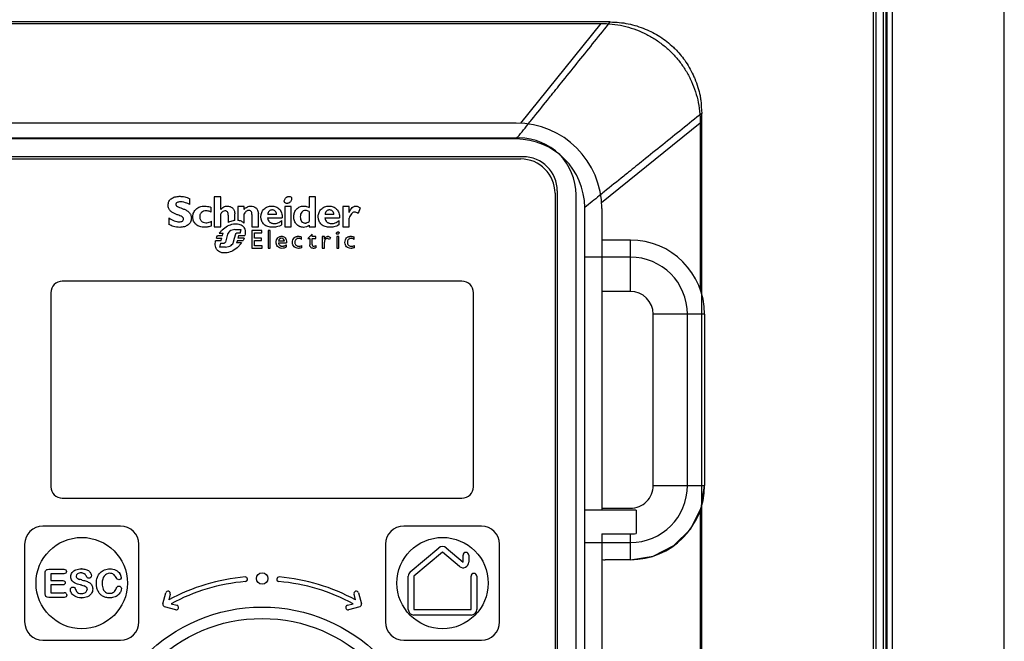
# Model space of a CAD drawing. Header units: millimetres. Extents: x 55 to 197, y 25 to 321.
# Tile 4 of 5: x 105 to 191, y 203 to 258. Entities that reach past the tile are written whole.
import ezdxf

# ---------------------------------------------------------------- set-up
doc = ezdxf.new("R2010")
doc.units = ezdxf.units.MM
doc.header["$LTSCALE"] = 22.697565
doc.layers.get('0').update_dxf_attribs({"linetype": 'CONTINUOUS'})

msp = doc.modelspace()

# ---------------------------------------------------------------- linework, layer by layer
at = {"color": 7, "linetype": 'Continuous'}
for p, q in [((191.298, 40.932), (191.298, 292.932)), ((180.048, 290.932), (180.048, 161.432)), ((181.491, 290.932), (181.491, 158.523)), ((179.798, 285.732), (179.798, 163.732)), ((180.698, 285.732), (180.698, 163.732)), ((180.938, 163.732), (180.938, 285.732)), ((180.998, 285.732), (180.998, 163.732)), ((156.79, 257.482), (95.806, 257.482)), ((96.641, 257.358), (155.955, 257.358)), ((155.955, 257.358), (148.924, 248.623)), ((164.798, 168.433), (164.798, 249.474)), ((148.548, 248.632), (104.048, 248.632)), ((156.028, 241.681), (164.673, 248.639)), ((164.673, 248.639), (164.673, 234.057)), ((103.798, 247.332), (148.798, 247.332)), ((148.549, 247.232), (104.048, 247.232)), ((149.148, 245.682), (103.448, 245.682)), ((103.648, 245.482), (148.948, 245.482)), ((151.948, 242.482), (151.948, 168.282)), ((152.148, 242.682), (152.148, 168.082)), ((153.798, 168.432), (153.798, 242.332)), ((119.977, 241.488), (119.977, 242.005)), ((122.105, 242.178), (122.105, 239.532)), ((122.668, 242.178), (122.105, 242.178)), ((122.668, 241.055), (122.668, 242.178)), ((130.409, 242.178), (130.409, 241.243)), ((130.972, 242.178), (130.409, 242.178)), ((130.972, 239.528), (130.972, 242.178)), ((121.845, 240.82), (121.845, 241.239)), ((122.668, 239.532), (122.668, 240.669)), ((123.9, 240.098), (123.9, 240.669)), ((124.166, 241.322), (124.166, 240.102)), ((124.73, 241.322), (124.166, 241.322)), ((124.73, 241.065), (124.73, 241.322)), ((124.73, 239.845), (124.73, 240.683)), ((125.404, 240.621), (125.404, 239.532)), ((125.967, 239.532), (125.967, 240.668)), ((127.564, 240.625), (126.786, 240.625)), ((128.279, 241.322), (128.279, 239.527)), ((128.843, 241.322), (128.279, 241.322)), ((128.843, 239.527), (128.843, 241.322)), ((130.409, 240.874), (130.409, 240.018)), ((132.585, 240.625), (131.805, 240.625)), ((133.36, 241.324), (133.36, 239.53)), ((133.923, 241.324), (133.36, 241.324)), ((133.923, 240.808), (133.923, 241.324)), ((134.876, 241.193), (134.721, 240.695)), ((154.548, 168.432), (154.548, 241.232)), ((156.048, 241.132), (156.048, 214.732)), ((118.12, 240.321), (118.12, 239.751)), ((121.872, 239.615), (121.872, 240.021)), ((123.337, 240.549), (123.337, 239.919)), ((126.774, 240.328), (128.061, 240.328)), ((128.03, 239.733), (128.03, 240.083)), ((131.793, 240.328), (133.081, 240.328)), ((133.05, 239.733), (133.05, 240.083)), ((133.923, 239.53), (133.923, 240.304)), ((122.105, 239.532), (122.668, 239.532)), ((122.539, 238.972), (122.872, 238.972)), ((122.795, 238.751), (122.872, 238.972)), ((123.804, 238.244), (123.984, 238.926)), ((123.912, 239.296), (124.458, 239.296)), ((124.388, 238.973), (124.058, 238.973)), ((124.388, 238.973), (124.458, 239.296)), ((125.404, 239.532), (125.967, 239.532)), ((125.404, 239.216), (125.404, 237.673)), ((126.278, 239.216), (125.404, 239.216)), ((125.623, 238.552), (125.623, 239.017)), ((125.623, 239.017), (126.278, 239.017)), ((126.278, 239.017), (126.278, 239.216)), ((126.813, 239.216), (126.813, 237.672)), ((127.014, 239.216), (126.813, 239.216)), ((127.014, 237.672), (127.014, 239.216)), ((128.279, 239.527), (128.843, 239.527)), ((130.289, 238.509), (130.667, 238.9)), ((130.409, 239.672), (130.409, 239.528)), ((130.409, 239.528), (130.972, 239.528)), ((130.667, 238.69), (130.667, 238.9)), ((133.36, 239.53), (133.923, 239.53)), ((122.692, 238.321), (122.228, 238.321)), ((122.295, 238.542), (122.768, 238.542)), ((122.795, 238.751), (122.397, 238.751)), ((122.645, 238.117), (122.553, 237.766)), ((122.645, 238.117), (122.987, 238.117)), ((122.692, 238.321), (122.768, 238.542)), ((123.235, 238.792), (123.093, 238.196)), ((124.131, 238.348), (124.066, 238.128)), ((124.495, 238.128), (124.066, 238.128)), ((124.131, 238.348), (124.632, 238.348)), ((124.242, 238.779), (124.181, 238.558)), ((124.729, 238.558), (124.181, 238.558)), ((124.242, 238.779), (124.796, 238.779)), ((126.255, 238.552), (125.623, 238.552)), ((125.623, 237.872), (125.623, 238.352)), ((125.623, 238.352), (126.255, 238.352)), ((126.255, 238.352), (126.255, 238.552)), ((127.729, 238.151), (128.443, 238.151)), ((128.243, 238.285), (127.733, 238.285)), ((129.753, 238.423), (129.753, 238.639)), ((130.289, 238.509), (130.467, 238.509)), ((130.467, 238.509), (130.467, 237.972)), ((130.988, 238.69), (130.667, 238.69)), ((130.667, 237.987), (130.667, 238.509)), ((130.667, 238.509), (130.988, 238.509)), ((130.988, 238.509), (130.988, 238.69)), ((131.555, 238.69), (131.555, 237.672)), ((131.755, 238.69), (131.555, 238.69)), ((131.755, 238.454), (131.755, 238.69)), ((131.755, 237.672), (131.755, 238.203)), ((132.295, 238.591), (132.189, 238.415)), ((132.827, 238.69), (132.827, 237.672)), ((133.028, 238.69), (132.827, 238.69)), ((133.028, 237.672), (133.028, 238.69)), ((134.35, 238.423), (134.35, 238.639)), ((158.548, 238.382), (156.345, 238.382)), ((158.548, 233.882), (158.548, 238.382)), ((123.085, 237.766), (122.553, 237.766)), ((125.404, 237.673), (126.298, 237.673)), ((126.298, 237.872), (125.623, 237.872)), ((126.298, 237.673), (126.298, 237.872)), ((126.813, 237.672), (127.014, 237.672)), ((128.425, 237.773), (128.425, 237.968)), ((129.775, 237.711), (129.775, 237.909)), ((131.04, 237.721), (131.04, 237.909)), ((131.555, 237.672), (131.755, 237.672)), ((132.827, 237.672), (133.028, 237.672)), ((134.373, 237.711), (134.373, 237.909)), ((158.549, 236.882), (154.548, 236.882)), ((143.798, 234.771), (108.798, 234.771)), ((107.798, 233.771), (107.798, 216.771)), ((144.798, 216.771), (144.798, 233.771)), ((158.548, 233.882), (156.048, 233.882)), ((160.548, 216.882), (160.548, 231.882)), ((165.048, 231.882), (160.548, 231.882)), ((163.548, 216.882), (163.548, 231.882)), ((165.048, 231.882), (165.048, 216.882)), ((160.548, 216.882), (165.048, 216.882)), ((108.798, 215.771), (143.798, 215.771)), ((159.048, 214.732), (154.548, 214.732)), ((156.048, 214.882), (158.548, 214.882)), ((159.048, 214.732), (159.048, 212.667)), ((164.673, 214.708), (164.673, 168.435)), ((113.898, 213.332), (107.098, 213.332)), ((145.498, 213.332), (138.698, 213.332)), ((156.048, 212.637), (156.048, 168.482)), ((156.048, 212.637), (158.548, 212.637)), ((158.548, 210.382), (158.548, 212.637)), ((105.498, 211.732), (105.498, 204.932)), ((115.498, 204.932), (115.498, 211.732)), ((137.098, 211.732), (137.098, 204.932)), ((139.277, 209.318), (141.777, 211.415)), ((142.419, 211.415), (143.898, 210.175)), ((147.098, 204.932), (147.098, 211.732)), ((154.548, 211.882), (158.548, 211.882)), ((142.098, 211.032), (139.598, 208.935)), ((143.577, 209.792), (142.098, 211.032)), ((143.898, 210.175), (143.898, 210.775)), ((144.398, 210.775), (144.398, 210.175)), ((158.548, 210.382), (156.345, 210.382)), ((107.298, 207.388), (107.298, 209.235)), ((107.603, 209.54), (108.918, 209.54)), ((107.796, 209.157), (107.796, 208.553)), ((108.918, 209.157), (107.796, 209.157)), ((139.098, 206.032), (139.098, 208.935)), ((139.598, 208.935), (139.598, 206.032)), ((144.598, 206.032), (144.598, 208.935)), ((145.098, 208.935), (145.098, 206.032)), ((107.796, 208.553), (108.829, 208.553)), ((107.796, 208.177), (107.796, 207.478)), ((108.829, 208.177), (107.796, 208.177)), ((108.956, 207.082), (107.603, 207.082)), ((107.796, 207.478), (108.956, 207.478)), ((117.604, 206.503), (117.862, 207.468)), ((118.25, 207.369), (118.114, 206.86)), ((134.482, 206.86), (134.345, 207.372)), ((134.732, 207.473), (134.991, 206.507)), ((118.731, 205.998), (117.746, 206.262)), ((118.326, 206.52), (118.834, 206.384)), ((133.761, 206.384), (134.27, 206.52)), ((134.85, 206.262), (133.865, 205.998)), ((139.598, 206.032), (144.598, 206.032)), ((144.598, 205.532), (139.598, 205.532)), ((107.098, 203.332), (113.898, 203.332)), ((138.698, 203.332), (145.498, 203.332))]:
    msp.add_line(p, q, dxfattribs=at)
msp.add_lwpolyline([(158.548, 210.382), (160.541, 210.695), (162.363, 211.62), (163.811, 213.067), (164.735, 214.891), (165.048, 216.882)], dxfattribs=at)
for centre, radius in [((110.498, 208.332), 4), ((142.098, 208.332), 4), ((126.298, 208.732), 0.5), ((126.298, 191.732), 14.5), ((126.298, 191.732), 13.501)]:
    msp.add_circle(centre, radius, dxfattribs=at)
for centre, radius, start, end in [((148.548, 241.132), 7.5, 0, 90), ((148.548, 241.232), 6, 0, 90), ((148.798, 242.332), 5, 0, 90), ((148.948, 242.482), 3, 0, 90), ((149.148, 242.682), 3, 0, 90), ((158.548, 231.882), 6.5, 0, 90), ((158.548, 231.882), 5, 0, 89.98991), ((108.798, 233.771), 1, 90, 180), ((143.798, 233.771), 1, 0, 90), ((158.548, 231.882), 2, 0, 90), ((108.798, 216.771), 1, 180, 270), ((143.798, 216.771), 1, 270, 360), ((158.548, 216.882), 6.5, 270, 360), ((158.548, 216.882), 5, 270, 360), ((158.548, 216.882), 2, 270.00059, 0.00158), ((107.098, 211.732), 1.6, 90, 180), ((113.898, 211.732), 1.6, 0, 90), ((138.698, 211.732), 1.6, 90, 180), ((145.498, 211.732), 1.6, 0, 90), ((158.548, 216.886), 4.248, 270.00304, 276.76186), ((142.098, 211.032), 0.5, 50, 130), ((144.148, 210.775), 0.25, 0, 180), ((110.474, 207.914), 1.668, 89.16536, 89.9993), ((143.898, 210.175), 0.5, 230, 360), ((110.442, 208.306), 0.923, 86.55041, 90.14626), ((126.298, 191.732), 17.2, 95, 118.41334), ((124.816, 208.668), 0.2, 275, 95), ((127.78, 208.668), 0.2, 85, 265), ((126.298, 191.732), 17.2, 61.58666, 85), ((139.598, 208.935), 0.5, 130, 180), ((144.848, 208.935), 0.25, 0, 180), ((109.221, 203.063), 5.234, 75.88447, 77.19675), ((112.526, 216.763), 8.404, 256.03135, 256.34384), ((126.298, 191.732), 16.8, 95, 118.32867), ((126.298, 191.732), 16.8, 61.67133, 85), ((110.467, 208.339), 0.933, 269.98654, 271.88948), ((110.48, 208.831), 1.791, 269.99996, 270.56212), ((118.057, 207.421), 0.2, 345, 165), ((134.539, 207.421), 0.2, 15, 195), ((117.798, 206.455), 0.2, 165, 255), ((118.783, 206.191), 0.2, 255, 75), ((133.813, 206.191), 0.2, 105, 285), ((134.798, 206.455), 0.2, 285, 15), ((139.598, 206.032), 0.5, 180, 270), ((144.598, 206.032), 0.5, 270, 360), ((107.098, 204.932), 1.6, 180, 270), ((113.898, 204.932), 1.6, 270, 360), ((138.698, 204.932), 1.6, 180, 270), ((145.498, 204.932), 1.6, 270, 360)]:
    msp.add_arc(centre, radius, start, end, dxfattribs=at)
for centre, start_param, end_param in [((156.345, 233.882), 1.570796, 1.622388), ((156.345, 214.882), -1.622388, -1.570796)]:
    msp.add_ellipse(centre, major_axis=(5.766, 0), ratio=0.780488, start_param=start_param, end_param=end_param, dxfattribs=at)
for points, knots in [([(148.548, 247.232), (148.891, 247.66), (149.35, 248.228), (150.267, 249.365), (150.953, 250.221), (151.869, 251.36), (152.785, 252.499), (154.043, 254.065), (155.416, 255.774), (156.332, 256.913), (156.789, 257.482)], [0, 0, 0, 0, 0.125064, 0.166564, 0.333287, 0.375108, 0.500037, 0.666678, 0.83334, 1, 1, 1, 1]), ([(155.955, 257.358), (156.288, 257.358), (156.951, 257.322), (157.926, 257.158), (158.869, 256.889), (159.77, 256.518), (160.622, 256.051), (161.413, 255.493), (162.135, 254.852), (162.78, 254.133), (163.342, 253.345), (163.814, 252.497), (164.189, 251.599), (164.463, 250.657), (164.635, 249.667), (164.673, 248.987), (164.673, 248.639)], [0, 0, 0, 0, 0.07296, 0.144829, 0.216038, 0.287003, 0.357648, 0.428079, 0.498332, 0.56852, 0.638954, 0.709692, 0.780524, 0.851437, 0.923952, 1, 1, 1, 1]), ([(156.789, 257.482), (157.313, 257.482), (158.364, 257.374), (159.832, 256.924), (161.176, 256.225), (162.009, 255.576), (162.728, 254.872), (163.374, 254.102), (163.901, 253.19), (164.252, 252.377), (164.464, 251.776), (164.634, 251.137), (164.758, 250.379), (164.759, 249.854), (164.798, 249.474)], [0, 0, 0, 0, 0.125003, 0.249995, 0.364287, 0.484302, 0.49998, 0.603804, 0.722499, 0.749964, 0.815758, 0.874957, 0.907873, 1, 1, 1, 1]), ([(164.798, 249.474), (164.228, 249.016), (163.089, 248.101), (161.381, 246.727), (159.815, 245.468), (158.676, 244.552), (157.537, 243.636), (156.683, 242.949), (155.544, 242.033), (154.975, 241.576), (154.548, 241.232)], [0, 0, 0, 0, 0.166662, 0.333329, 0.499976, 0.624907, 0.666734, 0.833472, 0.874961, 1, 1, 1, 1]), ([(118.066, 241.45), (118.066, 241.556), (118.112, 241.773), (118.296, 241.983), (118.489, 242.098), (118.664, 242.163), (118.826, 242.195), (118.967, 242.209), (119.077, 242.212), (119.188, 242.209), (119.334, 242.197), (119.519, 242.165), (119.747, 242.099), (119.899, 242.039), (119.977, 242.005)], [0, 0, 0, 0, 0.136698, 0.271074, 0.344041, 0.422973, 0.509109, 0.555199, 0.603411, 0.650552, 0.697137, 0.791125, 0.890467, 1, 1, 1, 1]), ([(119.137, 241.725), (119.083, 241.725), (118.984, 241.717), (118.856, 241.677), (118.779, 241.616), (118.749, 241.555), (118.741, 241.5), (118.755, 241.435), (118.824, 241.347), (118.971, 241.268), (119.182, 241.189), (119.426, 241.101), (119.672, 240.99), (119.859, 240.858), (119.977, 240.72), (120.046, 240.598), (120.081, 240.482), (120.096, 240.38), (120.099, 240.295), (120.095, 240.207), (120.076, 240.091), (120.029, 239.956), (119.936, 239.815), (119.767, 239.657), (119.475, 239.523), (119.216, 239.494), (119.078, 239.494)], [0, 0, 0, 0, 0.04176, 0.075412, 0.10223, 0.114343, 0.126607, 0.144781, 0.1636, 0.210395, 0.270325, 0.338436, 0.409014, 0.478251, 0.512587, 0.547711, 0.585102, 0.605258, 0.62671, 0.650553, 0.67336, 0.716794, 0.759057, 0.801905, 0.894027, 1, 1, 1, 1]), ([(119.977, 241.488), (119.891, 241.527), (119.624, 241.641), (119.335, 241.725), (119.137, 241.725)], [0, 0, 0, 0, 0.323167, 1, 1, 1, 1]), ([(128.254, 241.714), (128.247, 241.732), (128.238, 241.769), (128.239, 241.849), (128.272, 241.952), (128.336, 242.044), (128.405, 242.108), (128.464, 242.149), (128.527, 242.18), (128.609, 242.206), (128.707, 242.211), (128.796, 242.175), (128.845, 242.124), (128.862, 242.093), (128.869, 242.076)], [0, 0, 0, 0, 0.056569, 0.115552, 0.2419, 0.37991, 0.452395, 0.526556, 0.598947, 0.666158, 0.786261, 0.892876, 0.945276, 1, 1, 1, 1]), ([(128.869, 242.076), (128.875, 242.059), (128.884, 242.021), (128.883, 241.941), (128.85, 241.838), (128.786, 241.747), (128.717, 241.683), (128.658, 241.641), (128.595, 241.61), (128.513, 241.585), (128.415, 241.579), (128.326, 241.615), (128.277, 241.666), (128.26, 241.697), (128.254, 241.714), (128.254, 241.714)], [0, 0, 0, 0, 0.05688, 0.115679, 0.24192, 0.380022, 0.452594, 0.526861, 0.599281, 0.666536, 0.786622, 0.892879, 0.944979, 0.999385, 1, 1, 1, 1]), ([(119.419, 240.224), (119.419, 240.275), (119.365, 240.386), (119.194, 240.477), (118.982, 240.557), (118.738, 240.641), (118.492, 240.751), (118.266, 240.907), (118.098, 241.146), (118.066, 241.345), (118.066, 241.45)], [0, 0, 0, 0, 0.07659, 0.170745, 0.289908, 0.424953, 0.564725, 0.702021, 0.840314, 1, 1, 1, 1]), ([(121.345, 239.497), (121.319, 239.496), (121.217, 239.493), (121.045, 239.505), (120.781, 239.567), (120.55, 239.694), (120.384, 239.878), (120.294, 240.039), (120.249, 240.19), (120.231, 240.319), (120.226, 240.419), (120.231, 240.52), (120.25, 240.648), (120.296, 240.798), (120.388, 240.96), (120.552, 241.146), (120.839, 241.315), (121.105, 241.355), (121.242, 241.355)], [0, 0, 0, 0, 0.02495, 0.096028, 0.161528, 0.280037, 0.336636, 0.39358, 0.452718, 0.48371, 0.515909, 0.547631, 0.578364, 0.63755, 0.695039, 0.752218, 0.869949, 1, 1, 1, 1]), ([(121.386, 240.941), (121.309, 240.941), (121.161, 240.921), (121.002, 240.83), (120.914, 240.727), (120.865, 240.637), (120.841, 240.553), (120.832, 240.481), (120.829, 240.424), (120.832, 240.367), (120.841, 240.293), (120.865, 240.208), (120.911, 240.116), (120.996, 240.012), (121.149, 239.918), (121.292, 239.896), (121.367, 239.896)], [0, 0, 0, 0, 0.136907, 0.257074, 0.31521, 0.374274, 0.436119, 0.46867, 0.50255, 0.536946, 0.570013, 0.632796, 0.692473, 0.75067, 0.868634, 1, 1, 1, 1]), ([(121.242, 241.355), (121.291, 241.355), (121.496, 241.341), (121.698, 241.294), (121.845, 241.239)], [0, 0, 0, 0, 0.235876, 1, 1, 1, 1]), ([(121.845, 240.82), (121.808, 240.839), (121.663, 240.905), (121.503, 240.941), (121.386, 240.941)], [0, 0, 0, 0, 0.26346, 1, 1, 1, 1]), ([(122.668, 241.055), (122.743, 241.145), (122.872, 241.265), (123.084, 241.344), (123.231, 241.359), (123.366, 241.349), (123.524, 241.31), (123.711, 241.205), (123.872, 240.972), (123.9, 240.775), (123.9, 240.669)], [0, 0, 0, 0, 0.202952, 0.293518, 0.385944, 0.456462, 0.526767, 0.666937, 0.816889, 1, 1, 1, 1]), ([(123.045, 240.942), (122.979, 240.942), (122.819, 240.878), (122.721, 240.746), (122.668, 240.669)], [0, 0, 0, 0, 0.415448, 1, 1, 1, 1]), ([(123.337, 240.549), (123.337, 240.652), (123.315, 240.809), (123.167, 240.928), (123.086, 240.942), (123.045, 240.942)], [0, 0, 0, 0, 0.562946, 0.777081, 1, 1, 1, 1]), ([(124.73, 241.065), (124.807, 241.153), (124.978, 241.309), (125.208, 241.355), (125.314, 241.355)], [0, 0, 0, 0, 0.525407, 1, 1, 1, 1]), ([(125.404, 240.621), (125.404, 240.676), (125.395, 240.774), (125.335, 240.897), (125.252, 240.956), (125.18, 240.976), (125.125, 240.981), (125.072, 240.977), (125.004, 240.962), (124.919, 240.914), (124.822, 240.815), (124.762, 240.732), (124.73, 240.683)], [0, 0, 0, 0, 0.159622, 0.282236, 0.388931, 0.442992, 0.499606, 0.549329, 0.597945, 0.701347, 0.829981, 1, 1, 1, 1]), ([(125.314, 241.355), (125.465, 241.355), (125.721, 241.28), (125.937, 240.986), (125.967, 240.78), (125.967, 240.668)], [0, 0, 0, 0, 0.431247, 0.68167, 1, 1, 1, 1]), ([(127.23, 239.495), (127.085, 239.495), (126.812, 239.53), (126.513, 239.693), (126.347, 239.877), (126.256, 240.037), (126.211, 240.187), (126.193, 240.314), (126.188, 240.415), (126.193, 240.515), (126.21, 240.643), (126.253, 240.794), (126.338, 240.956), (126.489, 241.142), (126.755, 241.313), (127.007, 241.355), (127.136, 241.355)], [0, 0, 0, 0, 0.142311, 0.266122, 0.325125, 0.384368, 0.445768, 0.477907, 0.511275, 0.544465, 0.576597, 0.638242, 0.697526, 0.755681, 0.872835, 1, 1, 1, 1]), ([(127.564, 240.625), (127.558, 240.682), (127.535, 240.787), (127.452, 240.92), (127.347, 240.988), (127.252, 241.014), (127.175, 241.021), (127.097, 241.015), (127.002, 240.989), (126.897, 240.921), (126.813, 240.788), (126.791, 240.682), (126.786, 240.625)], [0, 0, 0, 0, 0.138375, 0.259238, 0.37458, 0.434932, 0.499171, 0.564118, 0.624761, 0.73974, 0.86027, 1, 1, 1, 1]), ([(127.136, 241.355), (127.261, 241.355), (127.509, 241.313), (127.829, 241.103), (128.037, 240.754), (128.067, 240.475), (128.061, 240.328)], [0, 0, 0, 0, 0.241215, 0.473023, 0.716159, 1, 1, 1, 1]), ([(129.603, 239.552), (129.594, 239.556), (129.484, 239.603), (129.337, 239.712), (129.205, 239.894), (129.129, 240.055), (129.091, 240.203), (129.075, 240.328), (129.071, 240.427), (129.075, 240.526), (129.091, 240.653), (129.13, 240.802), (129.206, 240.963), (129.343, 241.145), (129.535, 241.278), (129.729, 241.335), (129.848, 241.352), (129.95, 241.357), (130.062, 241.35), (130.221, 241.322), (130.335, 241.278), (130.409, 241.243)], [0, 0, 0, 0, 0.010053, 0.12002, 0.176625, 0.235305, 0.29684, 0.328948, 0.36206, 0.395833, 0.428399, 0.490361, 0.549084, 0.605741, 0.717459, 0.775982, 0.806508, 0.838094, 0.878573, 0.918466, 1, 1, 1, 1]), ([(130.093, 240.979), (130.028, 240.979), (129.9, 240.958), (129.68, 240.785), (129.641, 240.559), (129.641, 240.415)], [0, 0, 0, 0, 0.240399, 0.462893, 1, 1, 1, 1]), ([(130.409, 240.874), (130.363, 240.907), (130.26, 240.955), (130.149, 240.979), (130.093, 240.979)], [0, 0, 0, 0, 0.499578, 1, 1, 1, 1]), ([(132.249, 239.495), (132.104, 239.495), (131.831, 239.53), (131.533, 239.693), (131.366, 239.877), (131.276, 240.037), (131.231, 240.187), (131.212, 240.314), (131.208, 240.415), (131.212, 240.515), (131.23, 240.643), (131.273, 240.794), (131.357, 240.956), (131.508, 241.142), (131.774, 241.313), (132.026, 241.355), (132.155, 241.355)], [0, 0, 0, 0, 0.142245, 0.266048, 0.325062, 0.384322, 0.445743, 0.477893, 0.511273, 0.544476, 0.576618, 0.638277, 0.697567, 0.755717, 0.872844, 1, 1, 1, 1]), ([(132.585, 240.625), (132.579, 240.682), (132.556, 240.787), (132.471, 240.92), (132.366, 240.988), (132.271, 241.014), (132.193, 241.021), (132.116, 241.015), (132.021, 240.989), (131.916, 240.921), (131.833, 240.788), (131.81, 240.682), (131.805, 240.625)], [0, 0, 0, 0, 0.138438, 0.259584, 0.375277, 0.435727, 0.499958, 0.564852, 0.625353, 0.739977, 0.860305, 1, 1, 1, 1]), ([(132.155, 241.355), (132.28, 241.355), (132.528, 241.313), (132.848, 241.103), (133.056, 240.754), (133.087, 240.475), (133.081, 240.328)], [0, 0, 0, 0, 0.241142, 0.472968, 0.716149, 1, 1, 1, 1]), ([(133.923, 240.808), (133.994, 240.958), (134.105, 241.163), (134.313, 241.316), (134.422, 241.351), (134.504, 241.359), (134.588, 241.351), (134.72, 241.305), (134.811, 241.241), (134.876, 241.193)], [0, 0, 0, 0, 0.396829, 0.540092, 0.605189, 0.669581, 0.735896, 0.807038, 1, 1, 1, 1]), ([(134.721, 240.695), (134.66, 240.733), (134.556, 240.796), (134.388, 240.84), (134.234, 240.801), (134.05, 240.628), (133.974, 240.439), (133.923, 240.304)], [0, 0, 0, 0, 0.194518, 0.329381, 0.462156, 0.60577, 1, 1, 1, 1]), ([(118.12, 240.321), (118.274, 240.219), (118.554, 240.042), (118.884, 239.98), (119.027, 239.98)], [0, 0, 0, 0, 0.564192, 1, 1, 1, 1]), ([(119.078, 239.494), (118.891, 239.494), (118.551, 239.531), (118.251, 239.683), (118.12, 239.751)], [0, 0, 0, 0, 0.559153, 1, 1, 1, 1]), ([(119.027, 239.98), (119.084, 239.98), (119.184, 239.988), (119.316, 240.032), (119.403, 240.115), (119.419, 240.189), (119.419, 240.224)], [0, 0, 0, 0, 0.328807, 0.5845, 0.792882, 1, 1, 1, 1]), ([(121.367, 239.896), (121.4, 239.896), (121.575, 239.908), (121.741, 239.972), (121.872, 240.021)], [0, 0, 0, 0, 0.194283, 1, 1, 1, 1]), ([(122.789, 239.262), (122.934, 239.401), (123.246, 239.629), (123.755, 239.816), (124.173, 239.823), (124.453, 239.722), (124.596, 239.618), (124.685, 239.513), (124.757, 239.397), (124.84, 239.154), (124.828, 238.926), (124.796, 238.779)], [0, 0, 0, 0, 0.208802, 0.394861, 0.556335, 0.62989, 0.701456, 0.736749, 0.77183, 0.843287, 1, 1, 1, 1]), ([(123.9, 240.098), (123.854, 240.092), (123.659, 240.058), (123.471, 239.987), (123.337, 239.919)], [0, 0, 0, 0, 0.236568, 1, 1, 1, 1]), ([(124.73, 239.845), (124.665, 239.925), (124.477, 240.039), (124.272, 240.092), (124.166, 240.102)], [0, 0, 0, 0, 0.490472, 1, 1, 1, 1]), ([(126.774, 240.328), (126.778, 240.256), (126.808, 240.118), (126.915, 239.977), (127.028, 239.901), (127.128, 239.86), (127.243, 239.835), (127.351, 239.829), (127.448, 239.832), (127.555, 239.846), (127.691, 239.884), (127.86, 239.967), (127.971, 240.041), (128.03, 240.083)], [0, 0, 0, 0, 0.136182, 0.260222, 0.323866, 0.391293, 0.464322, 0.544394, 0.596313, 0.646627, 0.748405, 0.862312, 1, 1, 1, 1]), ([(128.03, 239.733), (127.892, 239.631), (127.624, 239.513), (127.341, 239.495), (127.23, 239.495)], [0, 0, 0, 0, 0.606292, 1, 1, 1, 1]), ([(129.641, 240.415), (129.641, 240.34), (129.657, 240.199), (129.743, 240.016), (129.865, 239.915), (129.98, 239.876), (130.057, 239.869), (130.118, 239.871), (130.175, 239.88), (130.281, 239.913), (130.359, 239.973), (130.409, 240.018)], [0, 0, 0, 0, 0.195468, 0.362522, 0.514768, 0.592468, 0.675039, 0.713442, 0.750759, 0.825501, 1, 1, 1, 1]), ([(131.793, 240.328), (131.798, 240.256), (131.828, 240.118), (131.935, 239.977), (132.048, 239.901), (132.148, 239.86), (132.262, 239.835), (132.37, 239.829), (132.467, 239.832), (132.574, 239.846), (132.711, 239.884), (132.879, 239.967), (132.991, 240.041), (133.05, 240.083)], [0, 0, 0, 0, 0.136187, 0.260264, 0.323868, 0.391161, 0.463918, 0.543546, 0.595702, 0.646209, 0.748254, 0.862289, 1, 1, 1, 1]), ([(133.05, 239.733), (132.912, 239.631), (132.643, 239.513), (132.36, 239.495), (132.249, 239.495)], [0, 0, 0, 0, 0.60629, 1, 1, 1, 1]), ([(121.872, 239.615), (121.769, 239.578), (121.616, 239.532), (121.437, 239.504), (121.367, 239.498), (121.345, 239.497)], [0, 0, 0, 0, 0.607908, 0.881792, 1, 1, 1, 1]), ([(122.539, 238.972), (122.595, 239.049), (122.675, 239.149), (122.765, 239.24), (122.789, 239.262)], [0, 0, 0, 0, 0.744123, 1, 1, 1, 1]), ([(123.912, 239.296), (123.748, 239.296), (123.439, 239.197), (123.258, 238.924), (123.235, 238.792)], [0, 0, 0, 0, 0.551388, 1, 1, 1, 1]), ([(123.984, 238.926), (123.992, 238.941), (124.01, 238.97), (124.044, 238.973), (124.058, 238.973)], [0, 0, 0, 0, 0.550569, 1, 1, 1, 1]), ([(130.409, 239.672), (130.337, 239.615), (130.18, 239.518), (129.997, 239.494), (129.909, 239.494)], [0, 0, 0, 0, 0.509595, 1, 1, 1, 1]), ([(132.816, 238.926), (132.816, 238.927), (132.811, 238.939), (132.809, 238.969), (132.823, 239.011), (132.851, 239.051), (132.89, 239.082), (132.934, 239.101), (132.989, 239.105), (133.026, 239.078), (133.034, 239.056)], [0, 0, 0, 0, 0.00239, 0.117977, 0.245329, 0.384612, 0.532486, 0.673248, 0.794419, 1, 1, 1, 1]), ([(133.034, 239.056), (133.044, 239.03), (133.036, 238.981), (133, 238.932), (132.961, 238.9), (132.917, 238.882), (132.873, 238.88), (132.836, 238.894), (132.821, 238.915), (132.816, 238.926)], [0, 0, 0, 0, 0.238424, 0.37818, 0.526061, 0.667068, 0.788989, 0.896482, 1, 1, 1, 1]), ([(124.219, 237.803), (124.074, 237.664), (123.763, 237.436), (123.256, 237.247), (122.84, 237.238), (122.561, 237.338), (122.418, 237.441), (122.329, 237.547), (122.255, 237.669), (122.173, 237.926), (122.191, 238.166), (122.228, 238.321)], [0, 0, 0, 0, 0.206326, 0.389907, 0.548694, 0.620738, 0.690653, 0.7266, 0.762509, 0.836287, 1, 1, 1, 1]), ([(123.093, 238.196), (123.077, 238.172), (123.051, 238.131), (123.004, 238.117), (122.987, 238.117)], [0, 0, 0, 0, 0.622698, 1, 1, 1, 1]), ([(123.085, 237.766), (123.255, 237.767), (123.565, 237.85), (123.781, 238.112), (123.805, 238.244)], [0, 0, 0, 0, 0.558878, 1, 1, 1, 1]), ([(124.495, 238.128), (124.474, 238.099), (124.39, 237.985), (124.296, 237.877), (124.219, 237.803)], [0, 0, 0, 0, 0.244838, 1, 1, 1, 1]), ([(127.529, 238.169), (127.529, 238.178), (127.528, 238.223), (127.534, 238.303), (127.567, 238.434), (127.648, 238.575), (127.78, 238.667), (127.874, 238.695), (127.91, 238.702), (127.915, 238.702)], [0, 0, 0, 0, 0.035022, 0.189057, 0.332192, 0.594946, 0.848298, 0.980648, 1, 1, 1, 1]), ([(128.019, 237.653), (127.948, 237.653), (127.808, 237.68), (127.644, 237.81), (127.565, 237.959), (127.536, 238.082), (127.53, 238.143), (127.529, 238.169)], [0, 0, 0, 0, 0.272197, 0.519833, 0.769916, 0.899508, 1, 1, 1, 1]), ([(127.729, 238.151), (127.736, 238.106), (127.758, 238.021), (127.831, 237.916), (127.921, 237.866), (128.002, 237.848), (128.077, 237.843), (128.161, 237.851), (128.284, 237.885), (128.37, 237.932), (128.425, 237.968)], [0, 0, 0, 0, 0.156359, 0.290246, 0.421214, 0.492633, 0.570747, 0.672617, 0.776186, 1, 1, 1, 1]), ([(128.006, 238.537), (127.941, 238.537), (127.796, 238.493), (127.744, 238.353), (127.733, 238.285)], [0, 0, 0, 0, 0.486406, 1, 1, 1, 1]), ([(127.915, 238.702), (127.943, 238.707), (128.005, 238.712), (128.072, 238.706), (128.109, 238.699), (128.115, 238.697)], [0, 0, 0, 0, 0.432784, 0.913275, 1, 1, 1, 1]), ([(128.243, 238.285), (128.24, 238.35), (128.204, 238.487), (128.067, 238.537), (128.006, 238.537)], [0, 0, 0, 0, 0.517496, 1, 1, 1, 1]), ([(128.115, 238.697), (128.139, 238.692), (128.217, 238.667), (128.341, 238.575), (128.429, 238.383), (128.443, 238.234), (128.443, 238.151)], [0, 0, 0, 0, 0.105357, 0.35702, 0.640467, 1, 1, 1, 1]), ([(128.958, 238.16), (128.958, 238.237), (128.977, 238.382), (129.064, 238.541), (129.163, 238.628), (129.251, 238.675), (129.333, 238.698), (129.403, 238.708), (129.454, 238.71), (129.5, 238.709), (129.552, 238.704), (129.614, 238.692), (129.684, 238.669), (129.73, 238.649), (129.753, 238.639)], [0, 0, 0, 0, 0.202183, 0.37722, 0.461243, 0.546572, 0.63623, 0.68362, 0.733106, 0.770339, 0.805106, 0.870046, 0.933406, 1, 1, 1, 1]), ([(129.775, 237.711), (129.732, 237.691), (129.658, 237.672), (129.556, 237.656), (129.43, 237.649), (129.265, 237.675), (129.092, 237.784), (128.981, 237.955), (128.958, 238.09), (128.958, 238.16)], [0, 0, 0, 0, 0.128069, 0.203531, 0.277793, 0.467744, 0.640983, 0.813133, 1, 1, 1, 1]), ([(129.351, 238.502), (129.35, 238.501), (129.311, 238.485), (129.24, 238.433), (129.187, 238.339), (129.166, 238.251), (129.16, 238.178), (129.166, 238.105), (129.189, 238.017), (129.249, 237.923), (129.345, 237.867), (129.433, 237.845), (129.503, 237.84), (129.571, 237.844), (129.663, 237.863), (129.73, 237.889), (129.775, 237.909)], [0, 0, 0, 0, 0.00382, 0.103328, 0.207442, 0.264204, 0.325146, 0.386874, 0.44351, 0.547483, 0.651992, 0.708922, 0.770532, 0.823302, 0.877541, 1, 1, 1, 1]), ([(129.753, 238.423), (129.727, 238.441), (129.643, 238.495), (129.542, 238.525), (129.473, 238.525)], [0, 0, 0, 0, 0.312148, 1, 1, 1, 1]), ([(131.755, 238.454), (131.778, 238.495), (131.846, 238.605), (131.966, 238.709), (132.053, 238.709)], [0, 0, 0, 0, 0.346764, 1, 1, 1, 1]), ([(132.002, 238.517), (131.936, 238.517), (131.792, 238.432), (131.755, 238.281), (131.755, 238.203)], [0, 0, 0, 0, 0.45876, 1, 1, 1, 1]), ([(132.189, 238.415), (132.16, 238.444), (132.102, 238.487), (132.033, 238.517), (132.002, 238.517)], [0, 0, 0, 0, 0.569708, 1, 1, 1, 1]), ([(132.053, 238.709), (132.074, 238.709), (132.165, 238.699), (132.244, 238.64), (132.295, 238.591)], [0, 0, 0, 0, 0.222791, 1, 1, 1, 1]), ([(133.555, 238.16), (133.555, 238.237), (133.573, 238.382), (133.661, 238.541), (133.76, 238.628), (133.848, 238.675), (133.93, 238.698), (134, 238.708), (134.051, 238.71), (134.098, 238.709), (134.149, 238.704), (134.21, 238.692), (134.281, 238.669), (134.327, 238.649), (134.35, 238.639)], [0, 0, 0, 0, 0.20204, 0.37709, 0.461175, 0.546574, 0.636279, 0.683675, 0.733149, 0.770219, 0.804821, 0.869521, 0.93292, 1, 1, 1, 1]), ([(134.373, 237.711), (134.33, 237.691), (134.255, 237.672), (134.152, 237.656), (134.026, 237.649), (133.862, 237.675), (133.689, 237.784), (133.577, 237.955), (133.555, 238.09), (133.555, 238.16)], [0, 0, 0, 0, 0.129163, 0.204683, 0.278673, 0.468266, 0.641368, 0.813382, 1, 1, 1, 1]), ([(133.948, 238.502), (133.947, 238.501), (133.908, 238.485), (133.837, 238.433), (133.785, 238.339), (133.763, 238.251), (133.758, 238.178), (133.763, 238.105), (133.787, 238.017), (133.847, 237.924), (133.942, 237.867), (134.03, 237.845), (134.1, 237.84), (134.168, 237.844), (134.26, 237.863), (134.327, 237.889), (134.373, 237.909)], [0, 0, 0, 0, 0.004021, 0.103284, 0.207276, 0.264019, 0.324959, 0.386689, 0.443338, 0.547347, 0.651698, 0.708377, 0.769578, 0.82232, 0.876524, 1, 1, 1, 1]), ([(134.35, 238.423), (134.324, 238.441), (134.24, 238.495), (134.138, 238.525), (134.069, 238.525)], [0, 0, 0, 0, 0.312382, 1, 1, 1, 1]), ([(128.425, 237.773), (128.368, 237.735), (128.239, 237.667), (128.094, 237.653), (128.019, 237.653)], [0, 0, 0, 0, 0.479251, 1, 1, 1, 1]), ([(130.795, 237.653), (130.708, 237.653), (130.52, 237.706), (130.467, 237.891), (130.467, 237.972)], [0, 0, 0, 0, 0.519794, 1, 1, 1, 1]), ([(130.667, 237.987), (130.667, 237.943), (130.696, 237.857), (130.778, 237.833), (130.812, 237.833)], [0, 0, 0, 0, 0.568887, 1, 1, 1, 1]), ([(131.04, 237.721), (130.982, 237.689), (130.899, 237.663), (130.814, 237.653), (130.795, 237.653)], [0, 0, 0, 0, 0.77836, 1, 1, 1, 1]), ([(130.812, 237.833), (130.83, 237.833), (130.911, 237.84), (130.987, 237.876), (131.04, 237.909)], [0, 0, 0, 0, 0.227216, 1, 1, 1, 1]), ([(110.498, 209.227), (110.543, 209.224), (110.64, 209.209), (110.71, 209.176), (110.742, 209.149)], [0, 0, 0, 0, 0.414596, 1, 1, 1, 1])]:
    msp.add_open_spline(points, degree=3, knots=knots, dxfattribs=at)
for points in [[(129.909, 239.494), (129.805, 239.494), (129.7, 239.514), (129.603, 239.552)], [(122.295, 238.542), (122.323, 238.615), (122.359, 238.683), (122.397, 238.751)], [(124.729, 238.558), (124.702, 238.486), (124.668, 238.416), (124.632, 238.348)], [(129.473, 238.525), (129.431, 238.525), (129.389, 238.518), (129.351, 238.502)], [(134.069, 238.525), (134.028, 238.525), (133.986, 238.518), (133.948, 238.502)], [(109.981, 209.497), (110.12, 209.554), (110.284, 209.582), (110.474, 209.582)], [(110.498, 209.582), (110.638, 209.58), (110.76, 209.56), (110.864, 209.525)], [(112.493, 209.494), (112.637, 209.552), (112.789, 209.582), (112.954, 209.582)], [(112.954, 209.582), (113.151, 209.582), (113.329, 209.542), (113.485, 209.462)], [(107.298, 209.235), (107.298, 209.306), (107.308, 209.364), (107.329, 209.41)], [(107.329, 209.41), (107.35, 209.455), (107.383, 209.489), (107.429, 209.509)], [(107.429, 209.509), (107.474, 209.529), (107.533, 209.54), (107.603, 209.54)], [(108.918, 209.54), (108.996, 209.54), (109.055, 209.522), (109.094, 209.487)], [(109.094, 209.208), (109.055, 209.173), (108.996, 209.157), (108.918, 209.157)], [(109.094, 209.487), (109.132, 209.452), (109.152, 209.406), (109.152, 209.349)], [(109.152, 209.349), (109.152, 209.291), (109.132, 209.244), (109.094, 209.208)], [(109.55, 208.895), (109.55, 209.029), (109.587, 209.15), (109.661, 209.255)], [(109.654, 208.538), (109.583, 208.633), (109.55, 208.752), (109.55, 208.895)], [(109.661, 209.255), (109.734, 209.359), (109.84, 209.44), (109.981, 209.497)], [(110.128, 209.143), (110.049, 209.086), (110.011, 209.019), (110.011, 208.94)], [(110.011, 208.94), (110.011, 208.89), (110.024, 208.848), (110.051, 208.812)], [(110.051, 208.812), (110.078, 208.776), (110.115, 208.746), (110.161, 208.72)], [(110.44, 209.229), (110.311, 209.229), (110.207, 209.2), (110.128, 209.143)], [(110.161, 208.72), (110.209, 208.694), (110.256, 208.674), (110.304, 208.659)], [(110.904, 208.934), (110.858, 209.026), (110.804, 209.098), (110.742, 209.149)], [(110.864, 209.525), (110.975, 209.489), (111.066, 209.438), (111.139, 209.376)], [(110.998, 208.793), (110.968, 208.821), (110.936, 208.868), (110.904, 208.934)], [(111.129, 208.751), (111.072, 208.751), (111.029, 208.764), (110.998, 208.793)], [(111.285, 208.821), (111.243, 208.774), (111.191, 208.751), (111.129, 208.751)], [(111.139, 209.376), (111.211, 209.314), (111.265, 209.249), (111.298, 209.182)], [(111.349, 208.982), (111.349, 208.922), (111.327, 208.868), (111.285, 208.821)], [(111.298, 209.182), (111.332, 209.113), (111.349, 209.046), (111.349, 208.982)], [(111.781, 208.308), (111.781, 208.506), (111.81, 208.682), (111.867, 208.84)], [(111.867, 208.84), (111.924, 208.996), (112.008, 209.13), (112.115, 209.24)], [(112.115, 209.24), (112.222, 209.351), (112.348, 209.437), (112.493, 209.494)], [(112.468, 208.953), (112.347, 208.798), (112.286, 208.576), (112.286, 208.291)], [(112.957, 209.187), (112.752, 209.187), (112.588, 209.108), (112.468, 208.953)], [(113.28, 209.096), (113.193, 209.157), (113.084, 209.187), (112.957, 209.187)], [(113.51, 208.822), (113.445, 208.944), (113.368, 209.036), (113.28, 209.096)], [(113.485, 209.462), (113.639, 209.383), (113.758, 209.286), (113.842, 209.168)], [(113.616, 208.667), (113.584, 208.697), (113.549, 208.749), (113.51, 208.822)], [(113.906, 208.687), (113.866, 208.643), (113.817, 208.622), (113.76, 208.622)], [(113.966, 208.838), (113.966, 208.942), (113.924, 209.051), (113.842, 209.168)], [(113.966, 208.838), (113.966, 208.781), (113.946, 208.731), (113.906, 208.687)], [(108.829, 208.553), (108.904, 208.553), (108.961, 208.534), (108.998, 208.501)], [(109, 208.229), (108.963, 208.194), (108.906, 208.177), (108.829, 208.177)], [(108.998, 208.501), (109.035, 208.467), (109.055, 208.422), (109.055, 208.367)], [(109.055, 208.367), (109.055, 208.31), (109.037, 208.264), (109, 208.229)], [(109.503, 207.763), (109.503, 207.824), (109.523, 207.874), (109.565, 207.917)], [(109.565, 207.917), (109.607, 207.961), (109.66, 207.983), (109.726, 207.983)], [(109.937, 208.311), (109.818, 208.367), (109.724, 208.442), (109.654, 208.538)], [(109.726, 207.983), (109.778, 207.983), (109.821, 207.966), (109.858, 207.933)], [(109.858, 207.933), (109.895, 207.899), (109.925, 207.849), (109.951, 207.783)], [(110.381, 208.167), (110.204, 208.207), (110.056, 208.256), (109.937, 208.311)], [(110.498, 208.607), (110.41, 208.629), (110.345, 208.647), (110.304, 208.659)], [(110.498, 208.139), (110.577, 208.119), (110.643, 208.1), (110.697, 208.082)], [(110.542, 208.596), (110.68, 208.563), (110.806, 208.528), (110.918, 208.488)], [(110.889, 207.964), (110.839, 208.015), (110.775, 208.055), (110.697, 208.082)], [(110.889, 207.964), (110.94, 207.914), (110.965, 207.847), (110.965, 207.767)], [(110.918, 208.488), (111.03, 208.449), (111.126, 208.402), (111.204, 208.346)], [(111.204, 208.346), (111.284, 208.29), (111.346, 208.219), (111.389, 208.134)], [(111.389, 208.134), (111.433, 208.048), (111.456, 207.944), (111.456, 207.82)], [(111.815, 207.963), (111.792, 208.07), (111.781, 208.186), (111.781, 208.308)], [(111.918, 207.656), (111.872, 207.751), (111.839, 207.854), (111.815, 207.963)], [(112.286, 208.291), (112.286, 208.1), (112.313, 207.941), (112.367, 207.813)], [(113.302, 207.542), (113.401, 207.612), (113.477, 207.718), (113.525, 207.856)], [(113.525, 207.856), (113.547, 207.919), (113.574, 207.973), (113.605, 208.013)], [(113.605, 208.013), (113.636, 208.053), (113.686, 208.075), (113.757, 208.075)], [(113.76, 208.622), (113.696, 208.622), (113.648, 208.637), (113.616, 208.667)], [(113.757, 208.075), (113.815, 208.075), (113.866, 208.053), (113.908, 208.012)], [(113.908, 208.012), (113.951, 207.971), (113.973, 207.919), (113.973, 207.859)], [(113.973, 207.859), (113.973, 207.78), (113.953, 207.694), (113.914, 207.604)], [(107.368, 207.154), (107.321, 207.201), (107.298, 207.28), (107.298, 207.388)], [(107.603, 207.082), (107.494, 207.082), (107.415, 207.106), (107.368, 207.154)], [(109.132, 207.423), (109.092, 207.46), (109.033, 207.478), (108.956, 207.478)], [(109.132, 207.136), (109.092, 207.099), (109.033, 207.082), (108.956, 207.082)], [(109.132, 207.423), (109.173, 207.386), (109.193, 207.339), (109.193, 207.279)], [(109.193, 207.279), (109.193, 207.22), (109.173, 207.173), (109.132, 207.136)], [(109.607, 207.441), (109.536, 207.552), (109.503, 207.659), (109.503, 207.763)], [(109.88, 207.178), (109.768, 207.243), (109.677, 207.331), (109.607, 207.441)], [(110.48, 207.04), (110.237, 207.04), (110.038, 207.086), (109.88, 207.178)], [(109.951, 207.783), (109.982, 207.704), (110.016, 207.639), (110.052, 207.587)], [(110.052, 207.587), (110.09, 207.533), (110.14, 207.49), (110.207, 207.456)], [(110.207, 207.456), (110.272, 207.423), (110.36, 207.406), (110.467, 207.406)], [(110.498, 207.407), (110.631, 207.411), (110.74, 207.444), (110.826, 207.508)], [(111.005, 207.141), (110.862, 207.076), (110.692, 207.042), (110.498, 207.041)], [(110.826, 207.508), (110.918, 207.577), (110.965, 207.663), (110.965, 207.767)], [(111.341, 207.419), (111.263, 207.3), (111.153, 207.208), (111.005, 207.141)], [(111.456, 207.82), (111.456, 207.671), (111.418, 207.537), (111.341, 207.419)], [(112.085, 207.398), (112.02, 207.475), (111.964, 207.56), (111.918, 207.656)], [(112.323, 207.191), (112.236, 207.243), (112.157, 207.312), (112.085, 207.398)], [(112.613, 207.077), (112.506, 207.101), (112.41, 207.139), (112.323, 207.191)], [(112.367, 207.813), (112.42, 207.686), (112.496, 207.592), (112.594, 207.529)], [(112.594, 207.529), (112.692, 207.466), (112.808, 207.436), (112.94, 207.436)], [(112.967, 207.04), (112.836, 207.04), (112.719, 207.054), (112.613, 207.077)], [(112.94, 207.436), (113.083, 207.436), (113.203, 207.471), (113.302, 207.542)], [(113.416, 207.123), (113.287, 207.069), (113.138, 207.04), (112.967, 207.04)], [(113.733, 207.336), (113.649, 207.248), (113.544, 207.176), (113.416, 207.123)], [(113.914, 207.604), (113.876, 207.513), (113.815, 207.423), (113.733, 207.336)]]:
    msp.add_open_spline(points, degree=3, dxfattribs=at)

doc.saveas('drawing.dxf')
